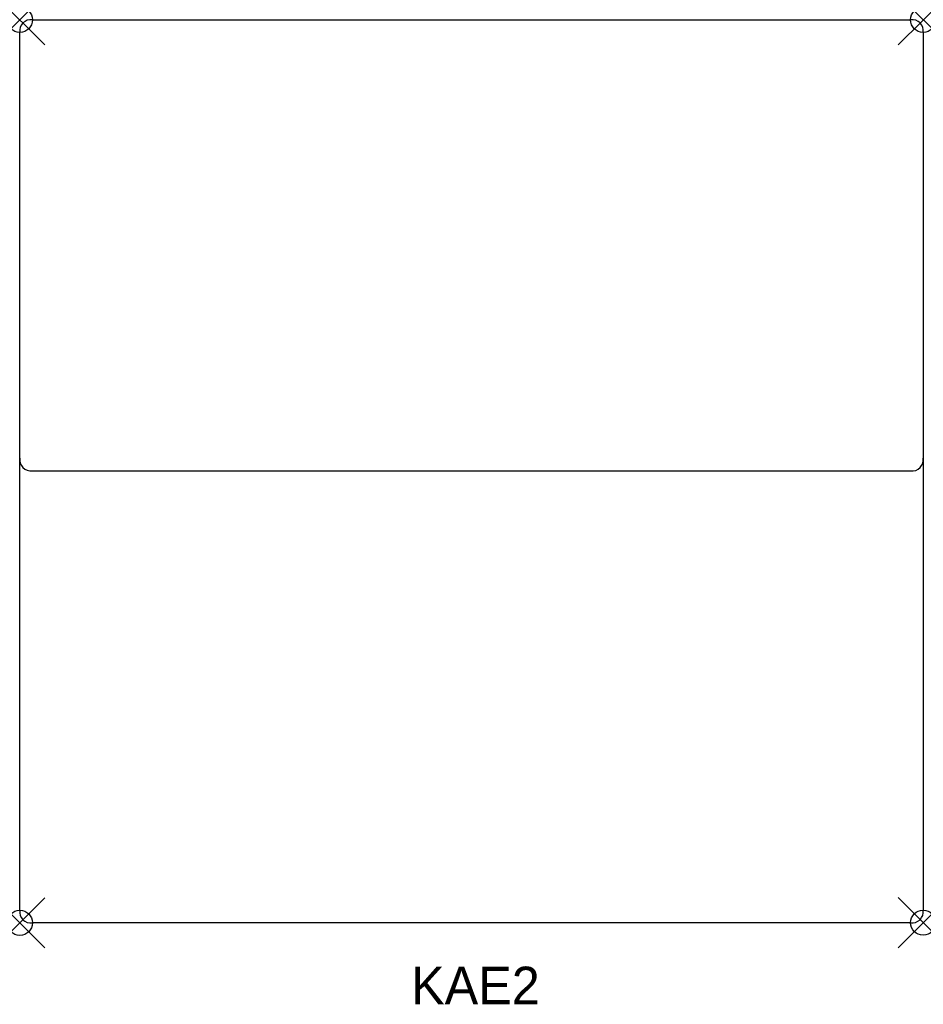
# Model space of a CAD drawing. Header units: inches. Extents: x 0 to 36, y -39.3 to 0.
import ezdxf

# ---------------------------------------------------------------- set-up
doc = ezdxf.new("R2010")
doc.units = ezdxf.units.IN
doc.header["$MEASUREMENT"] = 0
doc.header["$PDMODE"] = 35
doc.header["$PDSIZE"] = 1
doc.layers.add('A-FURN-P-ST', color=2, linetype='Continuous')
doc.layers.add('A-FURN-P-ST-TN', color=2, linetype='Continuous')

msp = doc.modelspace()

# ---------------------------------------------------------------- linework, layer by layer
at = {"layer": 'A-FURN-P-ST'}
for p, q in [((0.501, 0), (35.501, 0)), ((0, -35.511), (0, -0.5)), ((36.001, -0.5), (36.001, -35.509)), ((0.5, -17.983), (35.501, -17.988)), ((35.498, -36.011), (0.5, -36.011))]:
    msp.add_line(p, q, dxfattribs=at)
for centre, radius, start, end in [((0.439, -0.439), 0.443, 81.9201, 187.9191), ((35.56, -0.441), 0.445, 352.405, 97.5842), ((0.438, -17.545), 0.443, 171.9828, 278.0173), ((35.555, -17.542), 0.45, 263.063, 7.5074), ((0.439, -35.572), 0.443, 172.0971, 277.8805), ((35.559, -35.569), 0.446, 262.1787, 7.722)]:
    msp.add_arc(centre, radius, start, end, dxfattribs=at)
for p in [(0, 0), (36.001, 0), (0, -36.011), (36.001, -36.005)]:
    msp.add_point(p, dxfattribs=at)

# ---------------------------------------------------------------- texts
at = {"layer": 'A-FURN-P-ST-TN'}
msp.add_text('KAE2', height=1.5, dxfattribs=at).set_placement((15.592, -39.26))

doc.saveas('drawing.dxf')
